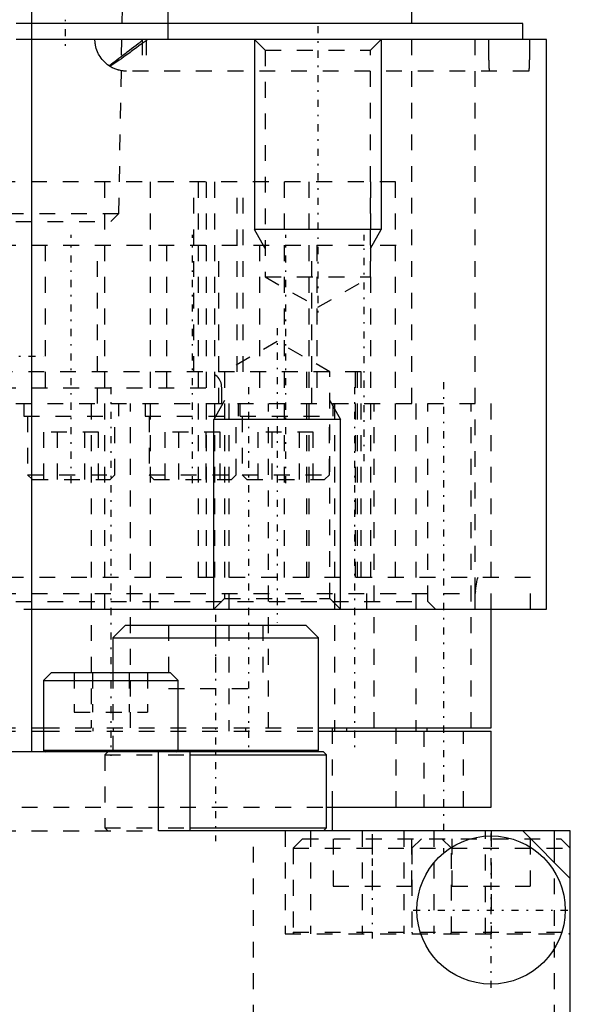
# Model space of a CAD drawing. Extents: x -70 to 70, y -1 to 596.
# Tile 3 of 14: x 15 to 50, y 118 to 180. Entities that reach past the tile are written whole.
import ezdxf

# ---------------------------------------------------------------- set-up
doc = ezdxf.new("R2010")
doc.units = 0
doc.linetypes.add('CENTER', pattern=[1.5, 0.45, -0.5, 0.05, -0.5])
doc.linetypes.add('DASHED', pattern=[2, 1, -1])
for name, color, linetype in [('AM_0', 7, 'CONTINUOUS'), ('AM_10', 7, 'CONTINUOUS'), ('AM_3', 7, 'DASHED'), ('AM_7', 7, 'CENTER')]:
    doc.layers.add(name, color=color, linetype=linetype)

msp = doc.modelspace()

# ---------------------------------------------------------------- linework, layer by layer
at = {"layer": 'AM_0', "color": 7, "linetype": 'CONTINUOUS'}
for p, q in [((16, 394.2), (16, 134)), ((24.627, 180), (24.627, 187)), ((40, 180), (40, 182.5)), ((47, 180), (16.019, 180)), ((47, 179), (47, 180)), ((48.5, 179), (16.019, 179)), ((48.5, 143), (48.5, 179)), ((16.011, 143), (48.5, 143)), ((45, 135.5), (45, 143)), ((21.917, 142), (21.117, 141.2)), ((21.917, 142), (33.317, 142)), ((34.117, 141.2), (33.317, 142)), ((21.117, 141.2), (21.117, 139)), ((21.117, 141.2), (34.117, 141.2)), ((34.117, 134.1), (34.117, 141.2)), ((17.25, 139), (16.75, 138.5)), ((17.25, 139), (24.75, 139)), ((25.25, 138.5), (24.75, 139)), ((16.75, 138.5), (16.75, 134.1)), ((16.75, 138.5), (25.25, 138.5)), ((25.25, 134.1), (25.25, 138.5)), ((16.015, 135.5), (16.758, 135.5)), ((16.015, 135.3), (16.758, 135.3)), ((34.117, 135.5), (45, 135.5)), ((34.117, 135.3), (45, 135.3)), ((35.131, 135.3), (35.131, 135.5)), ((35.872, 135.5), (35.872, 135.3)), ((40.975, 135.3), (40.975, 135.5)), ((45, 130.5), (45, 135.3)), ((34.417, 134), (-34.417, 134)), ((16.75, 134.1), (34.117, 134.1)), ((24, 129), (24, 134)), ((25.999, 133.8), (34.617, 133.8)), ((26, 129), (26, 134)), ((34.019, 134.002), (34.117, 134.1)), ((34.617, 133.8), (34.417, 134)), ((34.617, 129.2), (34.617, 133.8)), ((34.626, 130.5), (45, 130.5)), ((35, 129), (35, 130.5)), ((50, 129), (24, 129)), ((25.999, 129.2), (34.617, 129.2)), ((34.417, 129), (34.617, 129.2)), ((47, 129), (50, 126)), ((49, 127), (49, 129)), ((50, 72), (50, 129))]:
    msp.add_line(p, q, dxfattribs=at)
msp.add_circle((45, 124), 4.681, dxfattribs=at)
for centre, start, end in [((16.85, 134.1), 180, 270), ((25.15, 134.1), 270, 0)]:
    msp.add_arc(centre, 0.1, start, end, dxfattribs=at)
at = {"layer": 'AM_10', "color": 7, "linetype": 'CONTINUOUS'}
for p, q in [((30.068, 179), (30.068, 167)), ((38.068, 179), (38.068, 167)), ((38.068, 167), (30.068, 167)), ((30.744, 165.8), (30.068, 167)), ((37.391, 165.8), (38.068, 167)), ((28.176, 156.2), (27.5, 155)), ((34.823, 156.2), (35.5, 155)), ((35.5, 155), (27.5, 155)), ((27.5, 143), (27.5, 155)), ((35.5, 143), (35.5, 155))]:
    msp.add_line(p, q, dxfattribs=at)
at = {"layer": 'AM_3', "color": 6, "linetype": 'DASHED'}
for p, q in [((21.508, 168), (21.744, 181.5)), ((16.019, 180), (-16.019, 180)), ((24.627, 179), (24.627, 180)), ((40, 166), (40, 180)), ((16.019, 179), (-16.019, 179)), ((22.988, 179), (22.988, 177)), ((23.225, 179), (23.225, 177)), ((30.068, 179), (30.744, 178.323)), ((37.391, 178.323), (38.068, 179)), ((43.991, 144), (43.991, 179)), ((48.49, 143), (48.49, 179)), ((30.744, 178.323), (30.744, 164)), ((30.744, 178.323), (37.391, 178.323)), ((37.391, 164), (37.391, 178.323)), ((47.374, 177), (22, 177)), ((38.97, 170), (4, 170)), ((20.615, 143), (20.615, 170)), ((23.5, 143), (23.5, 170)), ((26.246, 158), (26.246, 170)), ((26.532, 145), (26.532, 170)), ((27.03, 145), (27.03, 170)), ((27.57, 145), (27.57, 170)), ((28.965, 158), (28.965, 170)), ((29.364, 158), (29.364, 170)), ((31.963, 145), (31.963, 170)), ((33.513, 145), (33.513, 170)), ((37.419, 145), (37.419, 170)), ((38.969, 145), (38.969, 170)), ((38.97, 145), (38.97, 170)), ((-21.508, 168), (21.508, 168)), ((21, 167.5), (21.508, 168)), ((-21, 167.5), (21, 167.5)), ((-40, 166), (40, 166)), ((16.85, 166), (16.85, 156)), ((20.15, 156), (20.15, 166)), ((24.513, 166), (24.513, 156)), ((27.813, 156), (27.813, 166)), ((30.393, 166), (30.393, 156)), ((33.693, 156), (33.693, 166)), ((34, 166), (34, 156)), ((40, 156), (40, 166)), ((30.744, 164), (34.068, 162.081)), ((30.744, 164), (37.391, 164)), ((34.068, 162.081), (37.391, 164)), ((31.5, 159.919), (28.176, 158)), ((34.823, 158), (31.5, 159.919)), ((36.8, 158), (-36.8, 158)), ((28.176, 158), (28.176, 143.677)), ((33.372, 145), (33.372, 158)), ((34.823, 143.677), (34.823, 158)), ((36.438, 145), (36.438, 158)), ((36.57, 145), (36.57, 158)), ((36.8, 145), (36.8, 158)), ((36.8, 145), (36.8, 158)), ((-28, 157), (28, 157)), ((28, 156), (28, 157)), ((-45, 156), (45, 156)), ((-45, 156), (45, 156)), ((15.5, 156), (15.5, 155.2)), ((19.75, 156), (19.75, 135.5)), ((21.5, 155.2), (21.5, 156)), ((22.25, 135.5), (22.25, 156)), ((23.163, 156), (23.163, 155.2)), ((28.448, 156), (28.448, 135.5)), ((29.043, 156), (29.043, 155.2)), ((29.163, 155.2), (29.163, 156)), ((30.948, 135.5), (30.948, 156)), ((35.043, 155.2), (35.043, 156)), ((35.123, 156), (35.123, 135.3)), ((37.623, 135.5), (37.623, 156)), ((40.25, 156), (40.25, 135.3)), ((41, 143.5), (41, 156)), ((43.75, 135.5), (43.75, 156)), ((45, 143), (45, 156)), ((15.5, 155.2), (21.5, 155.2)), ((15.75, 155.2), (15.75, 151.5)), ((21.25, 151.5), (21.25, 155.2)), ((23.163, 155.2), (35.043, 155.2)), ((23.413, 155.2), (23.413, 151.5)), ((28.913, 151.5), (28.913, 155.2)), ((29.293, 155.2), (29.293, 151.5)), ((34.793, 151.5), (34.793, 155.2)), ((16.768, 151.2), (16.768, 154.2)), ((20.232, 154.2), (16.768, 154.2)), ((17.634, 151.2), (17.634, 154.2)), ((19.366, 151.2), (19.366, 154.2)), ((20.232, 151.2), (20.232, 154.2)), ((24.43, 151.2), (24.43, 154.2)), ((27.894, 154.2), (24.43, 154.2)), ((25.296, 151.2), (25.296, 154.2)), ((27.028, 151.2), (27.028, 154.2)), ((27.894, 151.2), (27.894, 154.2)), ((30.309, 151.2), (30.309, 154.2)), ((33.774, 154.2), (30.309, 154.2)), ((31.175, 151.2), (31.175, 154.2)), ((32.907, 151.2), (32.907, 154.2)), ((33.774, 151.2), (33.774, 154.2)), ((15.75, 151.5), (16.05, 151.2)), ((15.75, 151.5), (21.25, 151.5)), ((16.05, 151.2), (20.95, 151.2)), ((20.95, 151.2), (21.25, 151.5)), ((23.413, 151.5), (23.713, 151.2)), ((23.413, 151.5), (28.913, 151.5)), ((23.713, 151.2), (28.613, 151.2)), ((28.613, 151.2), (28.913, 151.5)), ((29.293, 151.5), (29.593, 151.2)), ((29.293, 151.5), (34.793, 151.5)), ((29.593, 151.2), (34.493, 151.2)), ((34.493, 151.2), (34.793, 151.5)), ((47.49, 145), (-47.49, 145)), ((37.157, 143), (37.157, 145)), ((47.49, 143), (47.49, 145)), ((-44, 144), (44, 144)), ((43.991, 144), (44.009, 144.135)), ((44, 143), (44, 144)), ((-41, 143.5), (41, 143.5)), ((28.176, 143.677), (27.5, 143)), ((28.176, 143.677), (34.823, 143.677)), ((35.5, 143), (34.823, 143.677)), ((41.5, 143), (41, 143.5)), ((1.5, 143), (16.011, 143)), ((24.642, 142), (24.642, 138)), ((27.617, 142), (27.617, 138)), ((30.592, 142), (30.592, 138)), ((18.691, 139), (18.691, 136.5)), ((19.845, 139), (19.845, 136.5)), ((21.117, 139), (21.117, 134.1)), ((22.155, 139), (22.155, 136.5)), ((23.309, 139), (23.309, 136.5)), ((24.642, 138), (30.592, 138)), ((18.691, 136.5), (23.309, 136.5)), ((-16.015, 135.5), (16.015, 135.5)), ((-16.015, 135.3), (16.015, 135.3)), ((16.758, 135.5), (34.117, 135.5)), ((16.758, 135.3), (34.117, 135.3)), ((19.855, 135.5), (19.855, 135.3)), ((21.138, 135.5), (21.138, 135.3)), ((28.463, 135.3), (28.463, 135.5)), ((29.511, 135.5), (29.511, 135.3)), ((35, 130.5), (35, 135.5)), ((39, 130.5), (39, 135.5)), ((40.75, 135.3), (40.75, 130.5)), ((43.25, 130.5), (43.25, 135.3)), ((20.817, 134), (20.617, 133.8)), ((20.617, 133.8), (20.617, 129.2)), ((20.617, 133.8), (25.999, 133.8)), ((21.117, 134.1), (21.217, 134)), ((-34.626, 130.5), (34.626, 130.5)), ((-24, 129), (24, 129)), ((20.617, 129.2), (20.817, 129)), ((20.617, 129.2), (25.999, 129.2)), ((30, 117), (30, 129)), ((32, 129), (32, 122.5)), ((33.611, 129), (33.611, 122.5)), ((36.861, 129), (36.861, 122.5)), ((39.5, 129), (39.5, 122.5)), ((41.389, 129), (41.389, 122.5)), ((44.639, 122.5), (44.639, 129)), ((45, 129), (45, 122.5)), ((33.1, 128.5), (32.5, 127.9)), ((33.1, 128.5), (49.4, 128.5)), ((35.025, 128.5), (35.025, 125.5)), ((37.5, 128.5), (37.5, 125.5)), ((39.975, 128.5), (39.975, 125.5)), ((40.6, 128.5), (40, 127.9)), ((42.5, 127.9), (41.9, 128.5)), ((42.525, 128.5), (42.525, 125.5)), ((47.475, 128.5), (47.475, 125.5)), ((50, 127.9), (49.4, 128.5)), ((32.5, 127.9), (32.5, 122.6)), ((32.5, 127.9), (50, 127.9)), ((40, 127.9), (40, 122.6)), ((42.5, 122.6), (42.5, 127.9)), ((49, 117), (49, 127)), ((35.025, 125.5), (39.975, 125.5)), ((42.525, 125.5), (47.475, 125.5)), ((32.5, 122.6), (50, 122.6)), ((32, 122.5), (50, 122.5))]:
    msp.add_line(p, q, dxfattribs=at)
for points in [[(20.953, 177.296, 0), (20.9, 177.33, 0), (20.799, 177.401, 0), (20.704, 177.477, 0), (20.659, 177.516, 0), (20.615, 177.557, 0), (20.532, 177.642, 0), (20.455, 177.73, 0), (20.384, 177.822, 0), (20.319, 177.916, 0), (20.26, 178.014, 0), (20.233, 178.063, 0), (20.207, 178.113, 0), (20.161, 178.215, 0), (20.12, 178.318, 0), (20.085, 178.422, 0), (20.057, 178.527, 0), (20.034, 178.632, 0), (20.025, 178.685, 0), (20.017, 178.738, 0), (20.006, 178.843, 0), (20.001, 178.948, 0), (20, 179, 0)], [(20.878, 177.344, 0), (20.931, 177.381, 0), (21.039, 177.459, 0), (21.152, 177.542, 0), (21.21, 177.585, 0), (21.268, 177.629, 0), (21.388, 177.719, 0), (21.511, 177.812, 0), (21.637, 177.909, 0), (21.767, 178.008, 0), (21.899, 178.109, 0), (21.966, 178.161, 0), (22.034, 178.212, 0), (22.171, 178.317, 0), (22.311, 178.424, 0), (22.453, 178.531, 0), (22.596, 178.64, 0), (22.733, 178.744, 0), (22.795, 178.793, 0), (22.851, 178.837, 0), (22.907, 178.885, 0), (22.92, 178.897, 0), (22.933, 178.909, 0), (22.939, 178.915, 0), (22.944, 178.92, 0), (22.954, 178.931, 0), (22.963, 178.942, 0), (22.97, 178.951, 0), (22.974, 178.957, 0), (22.975, 178.958, 0), (22.976, 178.96, 0), (22.976, 178.961, 0), (22.977, 178.961, 0), (22.977, 178.963, 0), (22.978, 178.964, 0), (22.979, 178.966, 0), (22.98, 178.967, 0), (22.981, 178.969, 0), (22.981, 178.97, 0), (22.981, 178.97, 0), (22.982, 178.972, 0), (22.982, 178.973, 0), (22.983, 178.974, 0), (22.983, 178.975, 0), (22.984, 178.976, 0), (22.984, 178.977, 0), (22.984, 178.978, 0), (22.985, 178.979, 0), (22.985, 178.98, 0), (22.986, 178.982, 0), (22.986, 178.983, 0), (22.986, 178.985, 0), (22.987, 178.986, 0), (22.987, 178.987, 0), (22.987, 178.987, 0), (22.987, 178.989, 0), (22.988, 178.99, 0), (22.988, 178.992, 0), (22.988, 178.993, 0), (22.988, 178.995, 0), (22.988, 178.996, 0), (22.988, 178.996, 0), (22.988, 178.998, 0), (22.988, 178.999, 0), (22.988, 179, 0)], [(23.295, 179, 0), (23.295, 179, 0), (23.295, 178.999, 0), (23.295, 178.998, 0), (23.295, 178.997, 0), (23.295, 178.997, 0), (23.294, 178.996, 0), (23.294, 178.995, 0), (23.294, 178.994, 0), (23.294, 178.993, 0), (23.294, 178.992, 0), (23.293, 178.991, 0), (23.293, 178.991, 0), (23.293, 178.99, 0), (23.293, 178.989, 0), (23.292, 178.988, 0), (23.292, 178.987, 0), (23.292, 178.986, 0), (23.291, 178.986, 0), (23.291, 178.985, 0), (23.291, 178.984, 0), (23.29, 178.983, 0), (23.29, 178.983, 0), (23.29, 178.982, 0), (23.289, 178.981, 0), (23.288, 178.98, 0), (23.288, 178.98, 0), (23.288, 178.979, 0), (23.287, 178.978, 0), (23.286, 178.977, 0), (23.286, 178.976, 0), (23.285, 178.975, 0), (23.284, 178.974, 0), (23.284, 178.973, 0), (23.283, 178.973, 0), (23.282, 178.972, 0), (23.281, 178.971, 0), (23.278, 178.967, 0), (23.271, 178.96, 0), (23.264, 178.952, 0), (23.255, 178.944, 0), (23.25, 178.94, 0), (23.245, 178.935, 0), (23.233, 178.926, 0), (23.221, 178.916, 0), (23.168, 178.876, 0), (23.113, 178.836, 0), (23.051, 178.791, 0), (22.916, 178.694, 0), (22.771, 178.59, 0), (22.618, 178.479, 0), (22.459, 178.364, 0), (22.295, 178.244, 0), (22.211, 178.183, 0), (22.129, 178.123, 0), (21.968, 178.006, 0), (21.813, 177.893, 0), (21.665, 177.786, 0), (21.522, 177.683, 0), (21.385, 177.587, 0), (21.318, 177.54, 0), (21.254, 177.496, 0), (21.129, 177.411, 0), (21.01, 177.333, 0), (20.953, 177.296, 0)], [(44.913, 177, 0), (44.911, 177.001, 0), (44.907, 177.012, 0), (44.902, 177.036, 0), (44.9, 177.052, 0), (44.898, 177.072, 0), (44.894, 177.119, 0), (44.889, 177.177, 0), (44.885, 177.244, 0), (44.881, 177.328, 0), (44.879, 177.383, 0), (44.878, 177.4, 0), (44.878, 177.417, 0), (44.877, 177.426, 0), (44.877, 177.435, 0), (44.876, 177.453, 0), (44.876, 177.471, 0), (44.876, 177.48, 0), (44.875, 177.49, 0), (44.875, 177.509, 0), (44.874, 177.528, 0), (44.874, 177.537, 0), (44.873, 177.547, 0), (44.873, 177.567, 0), (44.872, 177.587, 0), (44.872, 177.607, 0), (44.871, 177.628, 0), (44.87, 177.648, 0), (44.87, 177.659, 0), (44.87, 177.669, 0), (44.869, 177.69, 0), (44.869, 177.711, 0), (44.868, 177.733, 0), (44.868, 177.756, 0), (44.867, 177.779, 0), (44.867, 177.791, 0), (44.867, 177.803, 0), (44.866, 177.828, 0), (44.866, 177.853, 0), (44.865, 177.878, 0), (44.865, 177.904, 0), (44.864, 177.931, 0), (44.864, 177.944, 0), (44.864, 177.958, 0), (44.863, 177.986, 0), (44.863, 178.014, 0), (44.862, 178.042, 0), (44.862, 178.071, 0), (44.861, 178.1, 0), (44.861, 178.114, 0), (44.861, 178.129, 0), (44.86, 178.158, 0), (44.86, 178.188, 0), (44.86, 178.218, 0), (44.859, 178.247, 0), (44.859, 178.277, 0), (44.859, 178.292, 0), (44.859, 178.307, 0), (44.858, 178.337, 0), (44.858, 178.367, 0), (44.858, 178.383, 0), (44.858, 178.398, 0), (44.857, 178.43, 0), (44.857, 178.463, 0), (44.857, 178.479, 0), (44.857, 178.496, 0), (44.857, 178.529, 0), (44.856, 178.564, 0), (44.856, 178.598, 0), (44.856, 178.633, 0), (44.856, 178.668, 0), (44.856, 178.686, 0), (44.856, 178.703, 0), (44.855, 178.739, 0), (44.855, 178.774, 0), (44.855, 178.81, 0), (44.855, 178.845, 0), (44.855, 178.88, 0), (44.855, 178.898, 0), (44.855, 178.915, 0), (44.855, 178.949, 0), (44.855, 178.983, 0), (44.855, 179, 0)], [(47.429, 179, 0), (47.429, 178.984, 0), (47.429, 178.951, 0), (47.429, 178.917, 0), (47.429, 178.901, 0), (47.429, 178.884, 0), (47.429, 178.85, 0), (47.429, 178.815, 0), (47.429, 178.781, 0), (47.429, 178.746, 0), (47.429, 178.712, 0), (47.429, 178.695, 0), (47.428, 178.678, 0), (47.428, 178.643, 0), (47.428, 178.609, 0), (47.428, 178.575, 0), (47.428, 178.542, 0), (47.428, 178.509, 0), (47.427, 178.492, 0), (47.427, 178.476, 0), (47.427, 178.444, 0), (47.427, 178.412, 0), (47.427, 178.397, 0), (47.426, 178.381, 0), (47.426, 178.351, 0), (47.426, 178.322, 0), (47.426, 178.307, 0), (47.426, 178.292, 0), (47.425, 178.263, 0), (47.425, 178.234, 0), (47.425, 178.205, 0), (47.424, 178.176, 0), (47.424, 178.147, 0), (47.424, 178.132, 0), (47.423, 178.118, 0), (47.423, 178.089, 0), (47.423, 178.06, 0), (47.422, 178.032, 0), (47.422, 178.004, 0), (47.421, 177.977, 0), (47.421, 177.963, 0), (47.421, 177.95, 0), (47.42, 177.923, 0), (47.42, 177.896, 0), (47.419, 177.87, 0), (47.419, 177.845, 0), (47.418, 177.82, 0), (47.418, 177.808, 0), (47.418, 177.796, 0), (47.417, 177.772, 0), (47.417, 177.749, 0), (47.416, 177.726, 0), (47.416, 177.704, 0), (47.415, 177.683, 0), (47.415, 177.673, 0), (47.415, 177.662, 0), (47.414, 177.642, 0), (47.414, 177.621, 0), (47.413, 177.601, 0), (47.413, 177.581, 0), (47.412, 177.561, 0), (47.412, 177.551, 0), (47.412, 177.541, 0), (47.411, 177.522, 0), (47.41, 177.503, 0), (47.41, 177.493, 0), (47.41, 177.484, 0), (47.409, 177.465, 0), (47.409, 177.447, 0), (47.408, 177.438, 0), (47.408, 177.429, 0), (47.407, 177.411, 0), (47.407, 177.394, 0), (47.406, 177.377, 0), (47.405, 177.361, 0), (47.405, 177.345, 0), (47.404, 177.337, 0), (47.404, 177.329, 0), (47.403, 177.314, 0), (47.403, 177.299, 0), (47.401, 177.251, 0), (47.397, 177.181, 0), (47.393, 177.122, 0), (47.389, 177.074, 0), (47.387, 177.054, 0), (47.384, 177.037, 0), (47.38, 177.013, 0), (47.376, 177.001, 0), (47.374, 177, 0)], [(22, 177, 0), (21.97, 177, 0), (21.91, 177.002, 0), (21.849, 177.006, 0), (21.819, 177.008, 0), (21.789, 177.011, 0), (21.729, 177.018, 0), (21.669, 177.028, 0), (21.61, 177.038, 0), (21.55, 177.051, 0), (21.491, 177.066, 0), (21.462, 177.074, 0), (21.432, 177.082, 0), (21.374, 177.101, 0), (21.316, 177.121, 0), (21.259, 177.143, 0), (21.202, 177.166, 0), (21.145, 177.192, 0), (21.117, 177.205, 0), (21.089, 177.219, 0), (21.034, 177.249, 0), (20.98, 177.28, 0), (20.953, 177.296, 0)], [(44.009, 144.135, 0), (44.038, 144.341, 0), (44.097, 144.719, 0), (44.132, 144.885, 0), (44.141, 144.921, 0), (44.151, 144.951, 0), (44.156, 144.964, 0), (44.16, 144.974, 0), (44.17, 144.991, 0), (44.179, 144.999, 0), (44.184, 145, 0)]]:
    msp.add_polyline3d(points, dxfattribs=at)
for centre, radius, start, end in [((27, 157), 1, 0, 89.99995), ((45, 144), 1, 172.2189, 180), ((32.6, 122.6), 0.1, 180, 270), ((40.1, 122.6), 0.1, 180, 270), ((42.4, 122.6), 0.1, 270, 0), ((49.9, 122.6), 0.1, 270, 0)]:
    msp.add_arc(centre, radius, start, end, dxfattribs=at)
at = {"layer": 'AM_7', "color": 4, "linetype": 'CENTER'}
for p, q in [((18.127, 187.4), (18.127, 178.6)), ((34.068, 179.846), (34.068, 161.235)), ((18.5, 150.96), (18.5, 166.65)), ((26.163, 150.96), (26.163, 166.65)), ((32.043, 150.96), (32.043, 166.65)), ((37, 152.35), (37, 166.65)), ((31.5, 160.765), (31.5, 142.154)), ((-9, 159), (16.75, 159)), ((21, 157.035), (21, 133.75)), ((29.698, 157.035), (29.698, 134.265)), ((36.373, 157.035), (36.373, 134.265)), ((42, 157.35), (42, 127.65)), ((27.617, 142.65), (27.617, 128.35)), ((37.5, 128.8), (37.5, 122.2)), ((45, 119.085), (45, 128.915)), ((40.085, 124), (49.915, 124))]:
    msp.add_line(p, q, dxfattribs=at)

doc.saveas('drawing.dxf')
